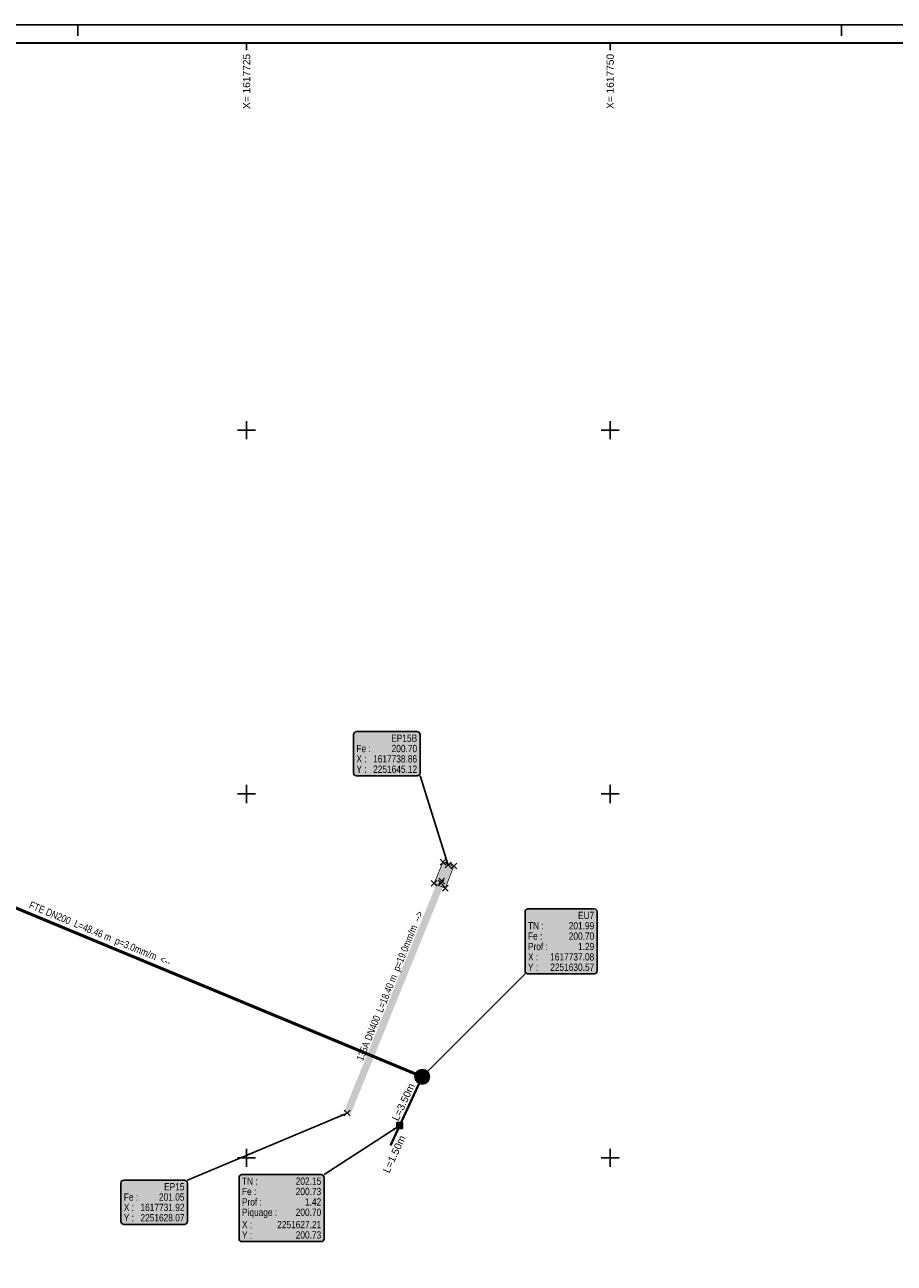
# Model space of a CAD drawing. Header units: metres. Extents: x 1617503 to 1618128, y 2251256 to 2251736.
# Tile 9 of 25: x 1617710 to 1617770, y 2251618 to 2251703. Entities that reach past the tile are written whole.
import ezdxf

# ---------------------------------------------------------------- set-up
doc = ezdxf.new("R2010")
doc.units = ezdxf.units.M
doc.header["$LTSCALE"] = 2
doc.header["$PDMODE"] = 3
doc.header["$PDSIZE"] = 0.2
doc.layers.get('0').update_dxf_attribs({"linetype": 'CONTINUOUS'})
for name, color, linetype in [('ASS_EU_REC_BRA_SYM', 42, 'CONTINUOUS'), ('ASS_EU_REC_GRA_SYM', 42, 'CONTINUOUS'), ('BATI', 251, 'CONTINUOUS'), ('Cadre', 7, 'CONTINUOUS'), ('Cadre_Croix', 7, 'CONTINUOUS'), ('Cadre_Textes', 7, 'CONTINUOUS'), ('EP 3_Canalisations', 3, 'CONTINUOUS'), ('EP 3_Canalisations_Habillage', 3, 'CONTINUOUS'), ('EP 3_Regards_Habillage', 3, 'CONTINUOUS'), ('EU 1_Branchements', 42, 'CONTINUOUS'), ('EU 1_Branchements_Habillage', 42, 'CONTINUOUS'), ('EU 1_Canalisations', 42, 'CONTINUOUS'), ('EU 1_Canalisations_Habillage', 42, 'CONTINUOUS'), ('EU 1_Regards', 42, 'CONTINUOUS'), ('EU 1_Regards_Habillage', 42, 'CONTINUOUS'), ('TOPOJIS', 7, 'CONTINUOUS')]:
    doc.layers.add(name, color=color, linetype=linetype)
doc.styles.add('ARIAL', font='arial.ttf')
doc.styles.add('ArialNarrow', font='ARIALN.TTF')
doc.styles.add('SWISS721LTBT', font='swissl.ttf')

# ---------------------------------------------------------------- blocks, each defined once
blk = doc.blocks.new('TCPOINT')
at = {"color": 0}
blk.add_point((0, 0), dxfattribs=at)
blk = doc.blocks.new('93')
blk.add_lwpolyline([(-0.2, -0.2), (-0.2, 0.2), (0.2, 0.2), (0.2, -0.2)], close=True)
blk.add_circle((0, 0), 0.15)
blk = doc.blocks.new('ATSE120')
at = {"const_width": 0.025, "flags": 128}
blk.add_lwpolyline([(-0.3125, 0, 1), (0.3125, 0, 1)], format="xyb", close=True, dxfattribs=at)
blk.add_circle((0, 0), 0.5)
blk = doc.blocks.new('vrd_reg_1000')
at = {"linetype": 'ByBlock', "lineweight": -2}
h = blk.add_hatch(color=253, dxfattribs=at)
edge = h.paths.add_edge_path()
edge.add_arc((0, 0), 0.5, 0, 360)
h = blk.add_hatch(color=0, dxfattribs=at)
edge = h.paths.add_edge_path()
edge.add_arc((0, 0), 0.417, 0, 360)
edge = h.paths.add_edge_path(flags=17)
edge.add_arc((0, 0), 0.0833, 0, 360)
for radius in [0.5, 0.417, 0.0833]:
    blk.add_circle((0, 0), radius)
blk = doc.blocks.new('vrd_tab_400')
h = blk.add_hatch(color=253)
h.paths.add_polyline_path([(0.2, 0.2), (-0.2, 0.2), (-0.2, -0.2), (0.2, -0.2)])
h.paths.add_polyline_path([(0.05, 0, -1), (-0.05, 0, -1)], flags=16)
blk.add_hatch(color=0).paths.add_polyline_path([(0.05, 0, 1), (-0.05, 0, 1)])
at = {"color": 0, "linetype": 'ByBlock', "lineweight": -2}
blk.add_lwpolyline([(-0.2, -0.2), (0.2, -0.2), (0.2, 0.2), (-0.2, 0.2)], close=True, dxfattribs=at)
blk.add_circle((0, 0), 0.05, dxfattribs=at)

msp = doc.modelspace()

# ---------------------------------------------------------------- hatches: boundary and pattern name
at = {"layer": 'BATI'}
h = msp.add_hatch(color=9, dxfattribs=at)
h.dxf.hatch_style = 1
h.paths.add_polyline_path([(1617738.664, 2251643.526), (1617737.894, 2251643.86), (1617738.503, 2251645.311), (1617739.255, 2251645.051)])
at = {"layer": 'EP 3_Regards_Habillage', "true_color": 0xffffff}
for points in [[(1617732.355, 2251654.085), (1617732.355, 2251651.442, 0.414214), (1617732.555, 2251651.242), (1617736.728, 2251651.242, 0.414214), (1617736.928, 2251651.442), (1617736.928, 2251654.085, 0.414214), (1617736.728, 2251654.285), (1617732.555, 2251654.285, 0.414214)], [(1617716.362, 2251623.267), (1617716.362, 2251620.624, 0.414214), (1617716.562, 2251620.424), (1617720.734, 2251620.424, 0.414214), (1617720.934, 2251620.624), (1617720.934, 2251623.267, 0.414214), (1617720.734, 2251623.467), (1617716.562, 2251623.467, 0.414214)]]:
    msp.add_hatch(color=7, dxfattribs=at).paths.add_polyline_path(points)
at = {"layer": 'EP 3_Regards_Habillage'}
for points in [[(1617738.782, 2251645.616), (1617738.857, 2251645.115), (1617738.631, 2251645.568)], [(1617731.429, 2251627.954), (1617731.921, 2251628.074), (1617731.491, 2251627.808)]]:
    msp.add_hatch(color=3, dxfattribs=at).paths.add_polyline_path(points)
at = {"layer": 'EU 1_Branchements_Habillage'}
msp.add_hatch(color=42, dxfattribs=at).paths.add_polyline_path([(1617735.066, 2251627.01), (1617735.529, 2251627.215), (1617735.152, 2251626.877)])
at = {"layer": 'EU 1_Branchements_Habillage', "true_color": 0xffffff}
msp.add_hatch(color=7, dxfattribs=at).paths.add_polyline_path([(1617724.486, 2251623.65), (1617724.486, 2251619.441, 0.414214), (1617724.686, 2251619.241), (1617730.133, 2251619.241, 0.414214), (1617730.333, 2251619.441), (1617730.333, 2251623.65, 0.414214), (1617730.133, 2251623.85), (1617724.686, 2251623.85, 0.414214)])
at = {"layer": 'EU 1_Regards_Habillage', "true_color": 0xffffff}
msp.add_hatch(color=7, dxfattribs=at).paths.add_polyline_path([(1617744.15, 2251641.907), (1617744.15, 2251637.839, 0.414214), (1617744.35, 2251637.639), (1617748.905, 2251637.639, 0.414214), (1617749.105, 2251637.839), (1617749.105, 2251641.907, 0.414214), (1617748.905, 2251642.107), (1617744.35, 2251642.107, 0.414214)])
at = {"layer": 'EU 1_Regards_Habillage'}
msp.add_hatch(color=42, dxfattribs=at).paths.add_polyline_path([(1617737.489, 2251630.868), (1617737.079, 2251630.571), (1617737.377, 2251630.98)])

# ---------------------------------------------------------------- linework, layer by layer
at = {"layer": 'BATI', "const_width": 0.05, "flags": 128}
msp.add_lwpolyline([(1617738.664, 2251643.526), (1617737.894, 2251643.86), (1617738.503, 2251645.311), (1617739.255, 2251645.051)], close=True, dxfattribs=at)
at = {"layer": 'Cadre'}
for p, q in [((1617713.401, 2251702.851), (1617713.401, 2251702.101)), ((1617765.901, 2251702.851), (1617765.901, 2251702.101)), ((1617725, 2251701.601), (1617725, 2251701.101)), ((1617750, 2251701.601), (1617750, 2251701.101))]:
    msp.add_line(p, q, dxfattribs=at)
msp.add_lwpolyline([(1617503.401, 2251554.351), (1617818.401, 2251554.351), (1617818.401, 2251702.851), (1617503.401, 2251702.851)], close=True, dxfattribs=at)
at = {"layer": 'Cadre', "const_width": 0.125}
msp.add_lwpolyline([(1617504.651, 2251555.601), (1617817.151, 2251555.601), (1617817.151, 2251701.601), (1617555.901, 2251701.601), (1617555.901, 2251628.601), (1617504.651, 2251628.601)], close=True, dxfattribs=at)
at = {"layer": 'Cadre_Croix'}
for p, q in [((1617725, 2251674.375), (1617725, 2251675.625)), ((1617750, 2251674.375), (1617750, 2251675.625)), ((1617724.375, 2251675), (1617725.625, 2251675)), ((1617749.375, 2251675), (1617750.625, 2251675)), ((1617725, 2251649.375), (1617725, 2251650.625)), ((1617750, 2251649.375), (1617750, 2251650.625)), ((1617724.375, 2251650), (1617725.625, 2251650)), ((1617749.375, 2251650), (1617750.625, 2251650)), ((1617724.375, 2251625), (1617725.625, 2251625)), ((1617725, 2251624.375), (1617725, 2251625.625)), ((1617749.375, 2251625), (1617750.625, 2251625)), ((1617750, 2251624.375), (1617750, 2251625.625))]:
    msp.add_line(p, q, dxfattribs=at)
at = {"layer": 'EP 3_Canalisations', "flags": 128}
msp.add_lwpolyline([(1617731.921, 2251628.074, 0.49, 0.49, 0), (1617738.857, 2251645.115, 0, 0, 0)], format="xyseb", dxfattribs=at)
at = {"layer": 'EP 3_Regards_Habillage', "color": 3, "lineweight": 25}
for points in [[(1617732.355, 2251654.085), (1617732.355, 2251651.442, 0.414214), (1617732.555, 2251651.242), (1617736.728, 2251651.242, 0.414214), (1617736.928, 2251651.442), (1617736.928, 2251654.085, 0.414214), (1617736.728, 2251654.285), (1617732.555, 2251654.285, 0.414214), (1617732.355, 2251654.085)], [(1617716.362, 2251623.267), (1617716.362, 2251620.624, 0.414214), (1617716.562, 2251620.424), (1617720.734, 2251620.424, 0.414214), (1617720.934, 2251620.624), (1617720.934, 2251623.267, 0.414214), (1617720.734, 2251623.467), (1617716.562, 2251623.467, 0.414214), (1617716.362, 2251623.267)]]:
    msp.add_lwpolyline(points, format="xyb", dxfattribs=at)
for points in [[(1617736.928, 2251651.242), (1617738.857, 2251645.115)], [(1617720.934, 2251623.467), (1617731.921, 2251628.074)]]:
    msp.add_lwpolyline(points, dxfattribs=at)
at = {"layer": 'EU 1_Branchements', "flags": 128}
msp.add_lwpolyline([(1617735.529, 2251627.215, 0.159, 0.159, 0), (1617737.079, 2251630.571, 0.159, 0.159, 0)], format="xyseb", dxfattribs=at)
at = {"layer": 'EU 1_Branchements', "const_width": 0.16, "flags": 128}
msp.add_lwpolyline([(1617734.9, 2251625.853), (1617735.529, 2251627.215)], dxfattribs=at)
at = {"layer": 'EU 1_Branchements_Habillage', "color": 42, "lineweight": 25}
msp.add_lwpolyline([(1617730.333, 2251623.85), (1617735.529, 2251627.215)], dxfattribs=at)
msp.add_lwpolyline([(1617724.486, 2251623.65), (1617724.486, 2251619.441, 0.414214), (1617724.686, 2251619.241), (1617730.133, 2251619.241, 0.414214), (1617730.333, 2251619.441), (1617730.333, 2251623.65, 0.414214), (1617730.133, 2251623.85), (1617724.686, 2251623.85, 0.414214), (1617724.486, 2251623.65)], format="xyb", dxfattribs=at)
at = {"layer": 'EU 1_Canalisations', "flags": 128}
msp.add_lwpolyline([(1617737.079, 2251630.571, 0.211, 0.211, 0), (1617692.318, 2251649.151, 0.211, 0.211, 0), (1617654.269, 2251675.886, 0.211, 0.211, 0), (1617624.305, 2251669.809, 0.199, 0.199, 0), (1617601.732, 2251647.658, 0.199, 0.199, 0), (1617543.584, 2251590.713, 0.199, 0.199, 0), (1617531.386, 2251571.832, 0, 0, 0)], format="xyseb", dxfattribs=at)
at = {"layer": 'EU 1_Regards_Habillage', "color": 42, "lineweight": 25}
msp.add_lwpolyline([(1617744.15, 2251641.907), (1617744.15, 2251637.839, 0.414214), (1617744.35, 2251637.639), (1617748.905, 2251637.639, 0.414214), (1617749.105, 2251637.839), (1617749.105, 2251641.907, 0.414214), (1617748.905, 2251642.107), (1617744.35, 2251642.107, 0.414214), (1617744.15, 2251641.907)], format="xyb", dxfattribs=at)
msp.add_lwpolyline([(1617744.15, 2251637.639), (1617737.079, 2251630.571)], dxfattribs=at)

# ---------------------------------------------------------------- block references
at = {"layer": 'ASS_EU_REC_BRA_SYM'}
msp.add_blockref('93', (1617735.529, 2251627.215, 202.149), dxfattribs=at)
at = {"layer": 'ASS_EU_REC_GRA_SYM'}
msp.add_blockref('ATSE120', (1617737.079, 2251630.571, 201.993), dxfattribs=at)
at = {"layer": 'EU 1_Branchements'}
msp.add_blockref('vrd_tab_400', (1617735.529, 2251627.215), dxfattribs=at)
at = {"layer": 'EU 1_Regards'}
msp.add_blockref('vrd_reg_1000', (1617737.079, 2251630.571), dxfattribs=at)
at = {"layer": 'TOPOJIS'}
for p in [(1617738.503, 2251645.311, 200.802), (1617738.857, 2251645.115, 200.699), (1617739.255, 2251645.051, 200.78), (1617737.894, 2251643.86, 201.111), (1617738.374, 2251643.884, 201.107), (1617738.42, 2251644.019, 200.709), (1617738.664, 2251643.526, 201.103), (1617737.079, 2251630.571, 201.993), (1617731.921, 2251628.074, 201.49), (1617735.529, 2251627.215, 202.149)]:
    msp.add_blockref('TCPOINT', p, dxfattribs=at)

# ---------------------------------------------------------------- texts
at = {"layer": 'Cadre_Textes', "style": 'ARIAL'}
for s, p in [('X= 1617725', (1617725.25, 2251697.064)), ('X= 1617750', (1617750.25, 2251697.064))]:
    msp.add_text(s, height=0.5, rotation=90, dxfattribs=at).set_placement(p)
at = {"layer": 'EP 3_Canalisations_Habillage', "color": 3, "style": 'ArialNarrow'}
for s, p in [('-->', (1617736.885, 2251641.169, 0.01)), ('p=19.0mm/m', (1617735.499, 2251637.762, 0.01)), ('L=18.40 m', (1617734.352, 2251634.945, 0.01)), ('135A DN400', (1617732.996, 2251631.613, 0.01))]:
    msp.add_text(s, height=0.5, rotation=67.85277, dxfattribs=at).set_placement(p)
at = {"layer": 'EP 3_Regards_Habillage', "color": 3, "style": 'ArialNarrow'}
for s, p in [('EP15B', (1617734.944, 2251653.583, 0.01)), ('Fe : ', (1617732.555, 2251652.872, 0.01)), ('200.70', (1617734.976, 2251652.872, 0.01)), ('X :', (1617732.555, 2251652.162, 0.01)), ('1617738.86', (1617733.701, 2251652.162, 0.01)), ('Y :', (1617732.555, 2251651.451, 0.01)), ('2251645.12', (1617733.701, 2251651.451, 0.01)), ('Fe : ', (1617716.562, 2251622.054, 0.01)), ('201.05', (1617718.982, 2251622.054, 0.01)), ('EP15', (1617719.333, 2251622.765, 0.01)), ('X :', (1617716.562, 2251621.344, 0.01)), ('1617731.92', (1617717.708, 2251621.344, 0.01)), ('Y :', (1617716.562, 2251620.633, 0.01)), ('2251628.07', (1617717.708, 2251620.633, 0.01))]:
    msp.add_text(s, height=0.5, dxfattribs=at).set_placement(p)
at = {"layer": 'EU 1_Branchements_Habillage', "style": 'SWISS721LTBT'}
for s, p in [('L=3.50m', (1617735.435, 2251627.485)), ('L=1.50m', (1617734.807, 2251623.906))]:
    msp.add_text(s, height=0.5, rotation=65.2097, dxfattribs=at).set_placement(p)
at = {"layer": 'EU 1_Branchements_Habillage', "color": 42, "style": 'ArialNarrow'}
for s, p in [('TN : ', (1617724.686, 2251623.147, 0.01)), ('202.15', (1617728.381, 2251623.147, 0.01)), ('Fe : ', (1617724.686, 2251622.437, 0.01)), ('200.73', (1617728.381, 2251622.437, 0.01)), ('Prof : ', (1617724.686, 2251621.72, 0.01)), ('1.42', (1617729.018, 2251621.72, 0.01)), ('Piquage :', (1617724.686, 2251621.01, 0.01)), ('200.70', (1617728.381, 2251621.01, 0.01)), ('Y :', (1617724.686, 2251619.45, 0.01)), ('X :', (1617724.686, 2251620.161, 0.01)), ('2251627.21', (1617727.107, 2251620.161, 0.01)), ('200.73', (1617728.381, 2251619.45, 0.01))]:
    msp.add_text(s, height=0.5, dxfattribs=at).set_placement(p)
at = {"layer": 'EU 1_Canalisations_Habillage', "color": 42, "style": 'ArialNarrow'}
for s, p in [('FTE DN200', (1617709.999, 2251642.179, 0.01)), ('L=48.46 m', (1617713.085, 2251640.897, 0.01)), ('p=3.0mm/m', (1617715.895, 2251639.731, 0.01)), ('<--', (1617718.997, 2251638.444, 0.01))]:
    msp.add_text(s, height=0.5, rotation=337.45698, dxfattribs=at).set_placement(p)
at = {"layer": 'EU 1_Regards_Habillage', "color": 42, "style": 'ArialNarrow'}
for s, p in [('TN : ', (1617744.35, 2251640.696, 0.01)), ('201.99', (1617747.153, 2251640.696, 0.01)), ('EU7', (1617747.791, 2251641.407, 0.01)), ('Fe : ', (1617744.35, 2251639.986, 0.01)), ('200.70', (1617747.153, 2251639.986, 0.01)), ('Prof : ', (1617744.35, 2251639.268, 0.01)), ('1.29', (1617747.79, 2251639.268, 0.01)), ('X :', (1617744.35, 2251638.558, 0.01)), ('1617737.08', (1617745.878, 2251638.558, 0.01)), ('Y :', (1617744.35, 2251637.847, 0.01)), ('2251630.57', (1617745.878, 2251637.847, 0.01))]:
    msp.add_text(s, height=0.5, dxfattribs=at).set_placement(p)

doc.saveas('drawing.dxf')
